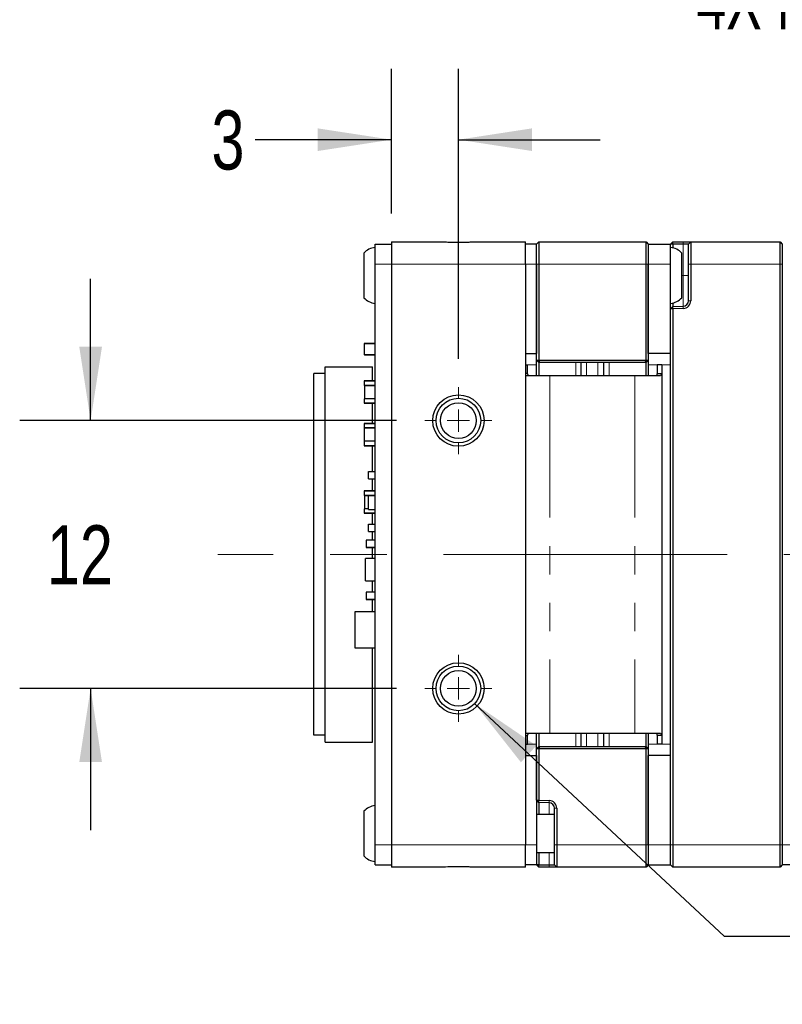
# Model space of a CAD drawing. Header units: millimetres. Extents: x 5 to 274, y 4 to 211.
# Tile 6 of 28: x 107 to 141, y 79 to 124. Entities that reach past the tile are written whole.
import ezdxf

# ---------------------------------------------------------------- set-up
doc = ezdxf.new("R2010")
doc.units = ezdxf.units.MM
doc.linetypes.add('CENTERX2', pattern=[20.32, 12.7, -2.54, 2.54, -2.54])
doc.linetypes.add('PHANTOM', pattern=[12.7, 6.35, -1.27, 1.27, -1.27, 1.27, -1.27])
doc.layers.add('DIMENSIONS', color=8, linetype='Continuous')
doc.styles.add('SLDTEXTSTYLE0', font='TXT', dxfattribs={"width": 0.75})
doc.styles.add('SLDTEXTSTYLE3', font='TXT', dxfattribs={"width": 0.675})
doc.dimstyles.new('SLDDIMSTYLE0', dxfattribs={"dimtxt": 2.645833, "dimasz": 3.302, "dimexe": 0, "dimexo": 0.0625, "dimgap": 0.661458, "dimtad": 0, "dimtih": 1, "dimtoh": 1, "dimdec": 0, "dimrnd": 1e-09, "dimzin": 12, "dimdsep": 46, "dimtxsty": 'SLDTEXTSTYLE0', "dimsah": 1, "dimcen": 0.09, "dimadec": 0, "dimazin": 3, "dimtfac": 1, "dimtdec": 0, "dimtmove": 0, "dimatfit": 0, "dimfxl": 0, "dimfrac": 2, "dimtolj": 1, "dimtzin": 12, "dimarcsym": 0})
doc.dimstyles.new('SLDDIMSTYLE1', dxfattribs={"dimtxt": 2.645833, "dimasz": 3.302, "dimexe": 0, "dimexo": 0.0625, "dimgap": 0.661458, "dimtad": 0, "dimtih": 1, "dimtoh": 1, "dimdec": 6, "dimrnd": 1e-09, "dimzin": 12, "dimdsep": 46, "dimtxsty": 'SLDTEXTSTYLE0', "dimsah": 1, "dimcen": 0, "dimadec": 0, "dimazin": 3, "dimtfac": 1, "dimtdec": 0, "dimtofl": 0, "dimtmove": 0, "dimatfit": 3, "dimfxl": 0, "dimfrac": 2, "dimtolj": 1, "dimtzin": 12, "dimarcsym": 0})

# ---------------------------------------------------------------- blocks, each defined once
blk = doc.blocks.new('_D')
at = {"layer": 'DIMENSIONS'}
for p, q in [((109.806, 105.616), (109.806, 111.966)), ((123.501, 105.616), (106.631, 105.616)), ((123.501, 93.616), (106.631, 93.616)), ((109.806, 93.616), (109.806, 87.266))]:
    blk.add_line(p, q, dxfattribs=at)
for points in [[(109.806, 105.616), (110.314, 108.918), (109.298, 108.918)], [(109.806, 93.616), (109.298, 90.314), (110.314, 90.314)]]:
    blk.add_solid(points, dxfattribs=at)
at = {"layer": 'DIMENSIONS', "insert": (107.851, 100.924), "char_height": 2.6458, "attachment_point": 1, "style": 'SLDTEXTSTYLE0'}
blk.add_mtext('12', dxfattribs=at)
blk = doc.blocks.new('SW_SYMBOL_HOLE_DEPTH')
at = {"layer": 'DIMENSIONS', "color": 0}
for p, q in [((0, 875), (800, 875)), ((400, 875), (400, 75)), ((100, 555), (400, 75)), ((700, 555), (400, 75))]:
    blk.add_line(p, q, dxfattribs=at)
blk = doc.blocks.new('_D_1')
at = {"layer": 'DIMENSIONS'}
for p, q in [((127.002, 92.933), (138.162, 82.518)), ((138.162, 82.518), (141.171, 82.518))]:
    blk.add_line(p, q, dxfattribs=at)
blk.add_solid([(127.002, 92.933), (129.069, 90.309), (129.763, 91.052)], dxfattribs=at)
at = {"layer": 'DIMENSIONS', "xscale": 0.003379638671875, "yscale": 0.003379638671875, "zscale": 0.003379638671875}
blk.add_blockref('SW_SYMBOL_HOLE_DEPTH', (159.907, 80.783), dxfattribs=at)
at = {"layer": 'DIMENSIONS', "attachment_point": 1}
for s, insert, char_height, style in [('4X M2 - 6H', (141.171, 83.827), 2.6458, 'SLDTEXTSTYLE3'), ('3', (164.683, 83.827), 2.646, 'SLDTEXTSTYLE0'), ('MIN', (167.613, 83.827), 2.6458, 'SLDTEXTSTYLE0')]:
    blk.add_mtext(s, dxfattribs=dict(at, insert=insert, char_height=char_height, style=style))
blk = doc.blocks.new('_D_2')
at = {"layer": 'DIMENSIONS'}
for p, q in [((123.271, 114.886), (123.271, 121.371)), ((126.271, 108.386), (126.271, 121.371)), ((123.271, 118.196), (117.172, 118.196)), ((126.271, 118.196), (132.621, 118.196))]:
    blk.add_line(p, q, dxfattribs=at)
for points in [[(123.271, 118.196), (119.969, 118.704), (119.969, 117.688)], [(126.271, 118.196), (129.573, 117.688), (129.573, 118.704)]]:
    blk.add_solid(points, dxfattribs=at)
at = {"layer": 'DIMENSIONS', "insert": (115.217, 119.505), "char_height": 2.646, "attachment_point": 1, "style": 'SLDTEXTSTYLE0'}
blk.add_mtext('3', dxfattribs=at)
blk = doc.blocks.new('SW_CENTERMARKSYMBOL_0')
at = {"color": 0, "linetype": 'Continuous', "lineweight": 18}
for p, q in [((0, 1), (0, 1.5)), ((0, 0), (0, 0.5)), ((-1, 0), (-1.5, 0)), ((0, 0), (-0.5, 0)), ((0, 0), (0, -0.5)), ((0, 0), (0.5, 0)), ((1, 0), (1.5, 0)), ((0, -1), (0, -1.5))]:
    blk.add_line(p, q, dxfattribs=at)
blk = doc.blocks.new('SW_CENTERMARKSYMBOL_1')
at = {"color": 0, "linetype": 'Continuous', "lineweight": 18}
for p, q in [((0, 1), (0, 1.5)), ((0, 0), (0, 0.5)), ((-1, 0), (-1.5, 0)), ((0, 0), (-0.5, 0)), ((0, 0), (0, -0.5)), ((0, 0), (0.5, 0)), ((1, 0), (1.5, 0)), ((0, -1), (0, -1.5))]:
    blk.add_line(p, q, dxfattribs=at)
blk = doc.blocks.new('_D_7')
at = {"layer": 'DIMENSIONS'}
for p, q in [((127.72, 126.604), (135.665, 124.475)), ((135.665, 124.475), (136.93, 124.475))]:
    blk.add_line(p, q, dxfattribs=at)
blk.add_solid([(127.72, 126.604), (130.778, 125.258), (131.041, 126.24)], dxfattribs=at)
at = {"layer": 'DIMENSIONS', "xscale": 0.003379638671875, "yscale": 0.003379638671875, "zscale": 0.003379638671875}
blk.add_blockref('SW_SYMBOL_HOLE_DEPTH', (155.667, 122.74), dxfattribs=at)
at = {"layer": 'DIMENSIONS', "attachment_point": 1}
for s, insert, char_height, style in [('4X M3 - 6H', (136.93, 125.784), 2.6458, 'SLDTEXTSTYLE3'), ('3', (160.442, 125.784), 2.646, 'SLDTEXTSTYLE0'), ('MIN', (163.372, 125.784), 2.6458, 'SLDTEXTSTYLE0')]:
    blk.add_mtext(s, dxfattribs=dict(at, insert=insert, char_height=char_height, style=style))

msp = doc.modelspace()

# ---------------------------------------------------------------- linework, layer by layer
at = {"color": 7, "linetype": 'Continuous', "lineweight": 25}
for p, q in [((122.5409541, 112.6157597), (122.5409541, 113.5157597)), ((122.5409541, 113.5157597), (123.2709541, 113.5157597)), ((123.2709541, 113.6157597), (123.2709541, 112.6157597)), ((123.2709541, 113.6157597), (125.5835677, 113.6157597)), ((126.9583404, 113.6157597), (129.2709541, 113.6157597)), ((129.2709541, 112.6157597), (129.2709541, 113.6157597)), ((129.7709541, 113.5157597), (129.2709541, 113.5157597)), ((129.7709541, 113.5157597), (129.8709541, 113.6157597)), ((129.7709541, 112.6157597), (129.7709541, 113.5157597)), ((129.8709541, 113.6157597), (129.8709541, 112.6157597)), ((129.8709541, 113.6157597), (134.6709541, 113.6157597)), ((134.6709541, 112.6157597), (134.6709541, 113.6157597)), ((134.6709541, 113.6157597), (134.7709541, 113.5157597)), ((134.7709541, 113.5157597), (134.7709541, 112.6157597)), ((134.7709541, 113.5157597), (135.7709541, 113.5157597)), ((135.7709541, 113.5157597), (135.8709541, 113.6157597)), ((135.8708932, 113.5157597), (135.7709541, 113.5157597)), ((135.7709541, 112.6157597), (135.7709541, 113.5157597)), ((135.8708932, 113.5157597), (135.8709541, 113.6157597)), ((135.8708932, 113.5157597), (135.8708932, 113.3507393)), ((136.329679, 113.5157597), (135.8708932, 113.5157597)), ((135.8709541, 113.6157597), (136.3331689, 113.6157597)), ((136.5709541, 113.5157597), (136.329679, 113.5157597)), ((136.3331689, 113.6157597), (136.6709541, 113.6157597)), ((136.6709541, 113.6157597), (136.5709541, 113.5157597)), ((136.5709541, 112.6157597), (136.5709541, 113.5157597)), ((136.6709541, 113.6157597), (136.6709541, 112.6157597)), ((136.6709541, 113.6157597), (140.6709541, 113.6157597)), ((140.6709541, 112.6157597), (140.6709541, 113.6157597)), ((140.6709541, 113.6157597), (140.7709541, 113.5157597)), ((140.7709541, 113.5157597), (140.7709541, 112.6157597)), ((122.0409541, 113.1157597), (122.0409541, 111.1157597)), ((136.2709541, 111.1157597), (136.2709541, 113.1157597)), ((122.5409541, 86.6157597), (122.5409541, 112.6157597)), ((123.2709541, 112.6157597), (123.2709541, 86.6157597)), ((129.2709541, 112.6157597), (129.2709541, 86.6157597)), ((129.7709541, 108.3157597), (129.7709541, 112.6157597)), ((129.7709541, 112.6157597), (129.7709541, 108.6157597)), ((129.8709541, 112.6157597), (129.8709541, 108.3157597)), ((134.6709541, 108.3157597), (134.6709541, 112.6157597)), ((134.7709541, 112.6157597), (134.7709541, 108.3157597)), ((134.7709541, 108.6157597), (134.7709541, 112.6157597)), ((135.7709541, 108.6157597), (135.7709541, 112.6157597)), ((136.5709541, 110.9851186), (136.5709541, 112.6157597)), ((136.6709541, 112.6157597), (136.6709541, 110.9851186)), ((140.6709541, 86.6157597), (140.6709541, 112.6157597)), ((140.7709541, 112.6157597), (140.7709541, 86.6157597)), ((135.8708932, 110.7192497), (135.7709541, 110.6120782)), ((135.8708932, 110.8807802), (135.8708932, 110.7192497)), ((135.8708932, 110.7192497), (136.329679, 110.7352709)), ((135.8709541, 110.6191909), (135.8708932, 110.7192497)), ((135.8709541, 110.6191909), (135.7709541, 110.6120782)), ((135.7709541, 86.6157597), (135.7709541, 110.6120782)), ((136.3331689, 110.6353318), (135.8709541, 110.6191909)), ((135.8709541, 110.6191909), (135.8709541, 86.6157597)), ((122.0514512, 109.0556462), (122.0514512, 108.5756462)), ((122.0614512, 109.0556462), (122.0514512, 109.0556462)), ((122.5409541, 109.0656462), (122.0614512, 109.0656462)), ((122.0614512, 109.0656462), (122.0614512, 109.0556462)), ((122.0614512, 108.5756462), (122.0514512, 108.5756462)), ((122.0614512, 108.5756462), (122.0614512, 108.5656462)), ((122.5409541, 108.5656462), (122.0614512, 108.5656462)), ((122.0614512, 108.5656462), (122.5409541, 108.5656462)), ((129.2709541, 108.6157597), (129.7709541, 108.6157597)), ((135.7709541, 108.6157597), (134.7709541, 108.6157597)), ((129.2709541, 108.1157597), (129.3709541, 108.1157597)), ((129.3709541, 107.717933), (129.3709541, 108.1157597)), ((129.7709541, 108.3157597), (129.8709541, 108.3157597)), ((129.8709541, 108.2157597), (129.7709541, 108.3157597)), ((129.7709541, 108.1157597), (129.7709541, 108.3157597)), ((129.7709541, 107.6157597), (129.7709541, 108.1157597)), ((129.9123754, 108.2157597), (129.8709541, 108.3157597)), ((129.8709541, 108.3157597), (134.6709541, 108.3157597)), ((129.9123754, 108.2157597), (129.8709541, 108.2157597)), ((129.8718345, 108.2157597), (129.8718345, 107.6157597)), ((134.6295327, 108.2157597), (129.9123754, 108.2157597)), ((131.7709541, 107.6157597), (131.7709541, 108.2157597)), ((132.7709541, 108.2157597), (132.7709541, 107.6157597)), ((134.6295327, 108.2157597), (134.6709541, 108.3157597)), ((134.6709541, 108.2157597), (134.6295327, 108.2157597)), ((134.6700737, 107.6157597), (134.6700737, 108.2157597)), ((134.6709541, 108.3157597), (134.7709541, 108.3157597)), ((134.6709541, 108.2157597), (134.7709541, 108.3157597)), ((134.7709541, 108.3157597), (134.7709541, 108.1157597)), ((134.7709541, 108.1157597), (134.7709541, 107.6157597)), ((135.3709541, 108.1157597), (135.1709541, 108.1157597)), ((135.1709541, 108.1157597), (135.1709541, 107.717933)), ((135.3709541, 108.1157597), (135.3709541, 107.717933)), ((120.3059541, 107.7157597), (119.8059541, 107.7157597)), ((119.8059541, 91.5157597), (119.8059541, 107.7157597)), ((120.3059541, 91.2157597), (120.3059541, 108.0157597)), ((120.3059541, 108.0157597), (122.4259541, 108.0157597)), ((122.4259541, 107.3926802), (122.4259541, 108.0157597)), ((129.3709541, 107.717933), (129.2709541, 107.717933)), ((130.3709541, 107.6157597), (129.2709541, 107.6157597)), ((129.4086218, 107.6157597), (129.3709541, 107.717933)), ((134.1709541, 107.6157597), (130.3709541, 107.6157597)), ((135.3257529, 107.6157597), (134.1709541, 107.6157597)), ((135.1709541, 107.717933), (135.1332864, 107.6157597)), ((135.1709541, 107.717933), (135.3709541, 107.717933)), ((135.3709541, 107.717933), (135.3257529, 107.6157597)), ((135.3709541, 107.717933), (135.3709541, 91.5135865)), ((122.0514512, 107.3826802), (122.0514512, 107.1926802)), ((122.0514512, 107.1926802), (122.0614512, 107.1926802)), ((122.0614512, 107.1926802), (122.0514512, 107.1926802)), ((122.0514512, 107.1926802), (122.0514512, 107.1926802)), ((122.0614512, 107.3926802), (122.0614512, 107.3826802)), ((122.5409541, 107.3926802), (122.0614512, 107.3926802)), ((122.0614512, 107.1926802), (122.5409541, 107.1926802)), ((122.0614512, 107.1926802), (122.0614512, 107.1926802)), ((122.5409541, 107.1926802), (122.0614512, 107.1926802)), ((122.0614512, 107.1926802), (122.0614512, 106.5926802)), ((122.0514512, 106.5926802), (122.0514512, 106.4026802)), ((122.0614512, 106.5926802), (122.0514512, 106.5926802)), ((122.5409541, 106.5926802), (122.0614512, 106.5926802)), ((122.0614512, 106.3926802), (122.0614512, 106.4026802)), ((122.0614512, 106.3926802), (122.5409541, 106.3926802)), ((122.5409541, 106.3926802), (122.0614512, 106.3926802)), ((122.4259541, 105.4854384), (122.4259541, 106.3926802)), ((122.0514512, 105.4754384), (122.0514512, 105.2854384)), ((122.5409541, 105.4854384), (122.0614512, 105.4854384)), ((122.0614512, 105.4854384), (122.0614512, 105.4754384)), ((122.0514512, 105.2854384), (122.0614512, 105.2854384)), ((122.0614512, 105.2854384), (122.0514512, 105.2854384)), ((122.0514512, 105.2854384), (122.0514512, 105.2854384)), ((122.0614512, 105.2854384), (122.5409541, 105.2854384)), ((122.0614512, 105.2854384), (122.0614512, 105.2854384)), ((122.5409541, 105.2854384), (122.0614512, 105.2854384)), ((122.0614512, 104.6854384), (122.0614512, 105.2854384)), ((122.0514512, 104.6854384), (122.0514512, 104.4954384)), ((122.0614512, 104.6854384), (122.0514512, 104.6854384)), ((122.5409541, 104.6854384), (122.0614512, 104.6854384)), ((122.0614512, 104.4954384), (122.0614512, 104.4854384)), ((122.0614512, 104.4854384), (122.5409541, 104.4854384)), ((122.5409541, 104.4854384), (122.0614512, 104.4854384)), ((122.4259541, 103.3278565), (122.4259541, 104.4854384)), ((122.2414512, 103.3278565), (122.5409541, 103.3278565)), ((122.2414512, 102.9988706), (122.2414512, 103.3278565)), ((122.2414512, 102.9988706), (122.5409541, 102.9988706)), ((122.2414512, 102.9988706), (122.5409541, 102.9988706)), ((122.2414512, 102.9988706), (122.2414512, 102.9988706)), ((122.4259541, 102.4632826), (122.4259541, 102.9988706)), ((122.0514512, 102.4532826), (122.0514512, 102.2632826)), ((122.0614512, 102.4632826), (122.0614512, 102.4532826)), ((122.5409541, 102.4632826), (122.0614512, 102.4632826)), ((122.0514512, 102.2632826), (122.0614512, 102.2632826)), ((122.0614512, 102.2632826), (122.0514512, 102.2632826)), ((122.0514512, 102.2632826), (122.0514512, 102.2632826)), ((122.0614512, 102.2632826), (122.5409541, 102.2632826)), ((122.0614512, 102.2632826), (122.0614512, 102.2632826)), ((122.5409541, 102.2632826), (122.0614512, 102.2632826)), ((122.0614512, 102.2632826), (122.0614512, 101.6632826)), ((122.2414512, 101.626268), (122.2414512, 102.2552533)), ((122.2414512, 102.2552533), (122.5409541, 102.2552533)), ((122.0514512, 101.6632826), (122.0514512, 101.4732826)), ((122.0614512, 101.6632826), (122.0514512, 101.6632826)), ((122.2414512, 101.6632826), (122.0614512, 101.6632826)), ((122.0614512, 101.4632826), (122.0614512, 101.4732826)), ((122.0614512, 101.4632826), (122.5409541, 101.4632826)), ((122.5409541, 101.4632826), (122.0614512, 101.4632826)), ((122.2414512, 101.626268), (122.5409541, 101.626268)), ((122.4259541, 100.9778503), (122.4259541, 101.4632826)), ((122.2414512, 100.6488645), (122.2414512, 100.9778503)), ((122.2414512, 100.9778503), (122.5409541, 100.9778503)), ((122.2414512, 100.6488645), (122.5409541, 100.6488645)), ((122.2414512, 100.6488645), (122.5409541, 100.6488645)), ((122.2414512, 100.6488645), (122.2414512, 100.6488645)), ((122.4259541, 100.2528519), (122.4259541, 100.6488645)), ((122.1414514, 100.2528519), (122.1414514, 99.923866)), ((122.5409541, 100.2528519), (122.1414514, 100.2528519)), ((122.5409541, 99.923866), (122.1414514, 99.923866)), ((122.1414514, 99.923866), (122.5409541, 99.923866)), ((122.1414514, 99.923866), (122.1414514, 99.923866)), ((122.4259541, 99.4383564), (122.4259541, 99.923866)), ((122.5409541, 99.4383564), (122.1114515, 99.4383564)), ((122.1114515, 98.4383584), (122.1114515, 99.4383564)), ((122.1114515, 98.4383584), (122.5409541, 98.4383584)), ((122.1114515, 98.4383584), (122.1114515, 98.4383584)), ((122.1114515, 98.4383584), (122.5409541, 98.4383584)), ((122.4259541, 97.9278549), (122.4259541, 98.4383584)), ((122.1414514, 97.9278549), (122.1414514, 97.598869)), ((122.5409541, 97.9278549), (122.1414514, 97.9278549)), ((122.5409541, 97.598869), (122.1414514, 97.598869)), ((122.1414514, 97.598869), (122.5409541, 97.598869)), ((122.1414514, 97.598869), (122.1414514, 97.598869)), ((122.4259541, 97.0401269), (122.4259541, 97.598869)), ((122.5409541, 97.0401269), (121.6414499, 97.0401269)), ((121.6414499, 97.0401269), (121.6414499, 95.4410648)), ((121.6414499, 95.4410648), (121.6414499, 95.4410648)), ((121.6414499, 95.4410648), (122.5409541, 95.4410648)), ((121.6414499, 95.4410648), (122.5409541, 95.4410648)), ((122.4259541, 91.2157597), (122.4259541, 95.4410648)), ((120.3059541, 91.5157597), (119.8059541, 91.5157597)), ((129.2709541, 91.6157597), (130.3709541, 91.6157597)), ((129.2709541, 91.5135865), (129.3709541, 91.5135865)), ((129.3709541, 91.5135865), (129.4086218, 91.6157597)), ((129.3709541, 91.1157597), (129.3709541, 91.5135865)), ((129.7709541, 91.1157597), (129.7709541, 91.6157597)), ((129.8718345, 91.6157597), (129.8718345, 91.0157597)), ((130.3709541, 91.6157597), (134.1709541, 91.6157597)), ((131.7709541, 91.0157597), (131.7709541, 91.6157597)), ((132.7709541, 91.6157597), (132.7709541, 91.0157597)), ((134.1709541, 91.6157597), (135.3257529, 91.6157597)), ((134.6700737, 91.0157597), (134.6700737, 91.6157597)), ((134.7709541, 91.6157597), (134.7709541, 91.1157597)), ((135.1332864, 91.6157597), (135.1709541, 91.5135865)), ((135.3709541, 91.5135865), (135.1709541, 91.5135865)), ((135.1709541, 91.5135865), (135.1709541, 91.1157597)), ((135.3257529, 91.6157597), (135.3709541, 91.5135865)), ((135.3709541, 91.5135865), (135.3709541, 91.1157597)), ((120.3059541, 91.2157597), (122.4259541, 91.2157597)), ((129.2709541, 91.1157597), (129.3709541, 91.1157597)), ((129.7709541, 90.9157597), (129.7709541, 91.1157597)), ((129.7709541, 90.9157597), (129.8709541, 91.0157597)), ((129.7709541, 88.6194413), (129.7709541, 90.9157597)), ((129.8709541, 90.9157597), (129.7709541, 90.9157597)), ((129.8709541, 90.9157597), (129.9123754, 91.0157597)), ((129.8709541, 91.0157597), (129.9123754, 91.0157597)), ((129.8709541, 90.9157597), (129.8709541, 88.6123286)), ((134.6709541, 90.9157597), (129.8709541, 90.9157597)), ((129.9123754, 91.0157597), (134.6295327, 91.0157597)), ((134.6709541, 90.9157597), (134.6295327, 91.0157597)), ((134.6295327, 91.0157597), (134.6709541, 91.0157597)), ((134.7709541, 90.9157597), (134.6709541, 91.0157597)), ((134.6709541, 86.6157597), (134.6709541, 90.9157597)), ((134.7709541, 90.9157597), (134.6709541, 90.9157597)), ((134.7709541, 91.1157597), (134.7709541, 90.9157597)), ((134.7709541, 90.9157597), (134.7709541, 86.6157597)), ((135.3709541, 91.1157597), (135.1709541, 91.1157597)), ((129.2709541, 90.6157597), (129.7709541, 90.6157597)), ((129.7709541, 90.6157597), (129.7709541, 86.6157597)), ((135.7709541, 90.6157597), (134.7709541, 90.6157597)), ((134.7709541, 86.6157597), (134.7709541, 90.6157597)), ((135.7709541, 86.6157597), (135.7709541, 90.6157597)), ((129.7709541, 88.6194413), (129.8709541, 88.6123286)), ((129.8708932, 88.5122698), (129.7709541, 88.6194413)), ((129.8708932, 88.5122698), (129.8709541, 88.6123286)), ((130.329679, 88.4962486), (129.8708932, 88.5122698)), ((129.8708932, 88.5122698), (129.8708932, 87.9657597)), ((129.8709541, 88.6123286), (130.3331689, 88.5961877)), ((130.5709541, 86.6157597), (130.5709541, 88.2464009)), ((130.6709541, 88.2464009), (130.6709541, 86.6157597)), ((122.0409541, 88.1157597), (122.0409541, 88.0163237)), ((122.0409541, 88.0163237), (122.0409541, 86.1157597)), ((130.5709541, 87.9657597), (129.7709541, 87.9657597)), ((122.5409541, 85.7157597), (122.5409541, 86.6157597)), ((123.2709541, 86.6157597), (123.2709541, 85.6157597)), ((129.2709541, 85.6157597), (129.2709541, 86.6157597)), ((129.7709541, 86.6157597), (129.7709541, 85.7157597)), ((130.5709541, 85.7157597), (130.5709541, 86.6157597)), ((130.6709541, 86.6157597), (130.6709541, 85.6157597)), ((134.6709541, 85.6157597), (134.6709541, 86.6157597)), ((134.7709541, 86.6157597), (134.7709541, 85.7157597)), ((135.7709541, 85.7157597), (135.7709541, 86.6157597)), ((135.8709541, 86.6157597), (135.8709541, 85.6157597)), ((140.6709541, 85.6157597), (140.6709541, 86.6157597)), ((140.7709541, 86.6157597), (140.7709541, 85.7157597)), ((129.7709541, 86.2657597), (130.5709541, 86.2657597)), ((129.8708932, 86.2657597), (129.8708932, 85.7157597)), ((122.5409541, 85.7157597), (123.2709541, 85.7157597)), ((125.5835677, 85.6157597), (123.2709541, 85.6157597)), ((129.2709541, 85.6157597), (126.9583404, 85.6157597)), ((129.7709541, 85.7157597), (129.2709541, 85.7157597)), ((129.8708932, 85.7157597), (129.7709541, 85.7157597)), ((129.8709541, 85.6157597), (129.7709541, 85.7157597)), ((129.8708932, 85.7157597), (130.329679, 85.7157597)), ((129.8709541, 85.6157597), (129.8708932, 85.7157597)), ((130.3331689, 85.6157597), (129.8709541, 85.6157597)), ((130.329679, 85.7157597), (130.5709541, 85.7157597)), ((130.6709541, 85.6157597), (130.3331689, 85.6157597)), ((130.6709541, 85.6157597), (130.5709541, 85.7157597)), ((134.6709541, 85.6157597), (130.6709541, 85.6157597)), ((134.7709541, 85.7157597), (134.6709541, 85.6157597)), ((134.7709541, 85.7157597), (135.7709541, 85.7157597)), ((135.8709541, 85.6157597), (135.7709541, 85.7157597)), ((140.6709541, 85.6157597), (135.8709541, 85.6157597)), ((140.7709541, 85.7157597), (140.6709541, 85.6157597)), ((141.7709541, 85.7157597), (140.7709541, 85.7157597))]:
    msp.add_line(p, q, dxfattribs=at)
at = {"color": 8, "linetype": 'PHANTOM', "lineweight": 18}
for p, q in [((136.329679, 113.5157597), (136.3331689, 113.6157597)), ((136.329679, 112.1157597), (136.329679, 113.5157597)), ((122.5409541, 112.6157597), (123.2709541, 112.6157597)), ((129.2709541, 112.6157597), (123.2709541, 112.6157597)), ((129.7709541, 112.6157597), (129.2709541, 112.6157597)), ((129.7709541, 112.6157597), (129.8709541, 112.6157597)), ((134.6709541, 112.6157597), (129.8709541, 112.6157597)), ((134.6709541, 112.6157597), (134.7709541, 112.6157597)), ((134.7709541, 112.6157597), (135.7709541, 112.6157597)), ((136.6709541, 112.6157597), (136.5709541, 112.6157597)), ((140.6709541, 112.6157597), (136.6709541, 112.6157597)), ((140.7709541, 112.6157597), (140.6709541, 112.6157597)), ((136.329679, 112.1157597), (136.2709541, 112.1157597)), ((136.329679, 110.7352709), (136.329679, 112.1157597)), ((136.329679, 112.1157597), (136.5709541, 112.1157597)), ((136.3331689, 110.6353318), (136.329679, 110.7352709)), ((136.6709541, 110.9851186), (136.5709541, 110.9851186)), ((122.0614512, 108.5756462), (122.0614512, 109.0556462)), ((122.0614512, 109.0556462), (122.5409541, 109.0556462)), ((122.5409541, 108.5756462), (122.0614512, 108.5756462)), ((129.2709541, 108.1157597), (129.7709541, 108.1157597)), ((131.5231357, 107.6157597), (131.5231357, 108.2157597)), ((132.0122292, 108.2157597), (132.0122292, 107.6157597)), ((132.5122292, 107.6157597), (132.5122292, 108.2157597)), ((133.0187725, 108.2157597), (133.0187725, 107.6157597)), ((135.7709541, 108.1157597), (134.7709541, 108.1157597)), ((130.3709541, 107.6157597), (130.3709541, 91.6157597)), ((134.1709541, 107.6157597), (134.1709541, 91.6157597)), ((122.0614512, 107.3826802), (122.0514512, 107.3826802)), ((122.0614512, 107.3826802), (122.0614512, 107.1926802)), ((122.5409541, 107.3826802), (122.0614512, 107.3826802)), ((122.0514512, 106.4026802), (122.0614512, 106.4026802)), ((122.0614512, 106.4026802), (122.0614512, 106.5926802)), ((122.0614512, 106.4026802), (122.5409541, 106.4026802)), ((122.0614512, 105.4754384), (122.0514512, 105.4754384)), ((122.0614512, 105.2854384), (122.0614512, 105.4754384)), ((122.0614512, 105.4754384), (122.5409541, 105.4754384)), ((122.0614512, 104.4954384), (122.0614512, 104.6854384)), ((122.0514512, 104.4954384), (122.0614512, 104.4954384)), ((122.5409541, 104.4954384), (122.0614512, 104.4954384)), ((122.0614512, 102.4532826), (122.0514512, 102.4532826)), ((122.0614512, 102.4532826), (122.0614512, 102.2632826)), ((122.5409541, 102.4532826), (122.0614512, 102.4532826)), ((122.0514512, 101.4732826), (122.0614512, 101.4732826)), ((122.0614512, 101.4732826), (122.0614512, 101.6632826)), ((122.0614512, 101.4732826), (122.5409541, 101.4732826)), ((131.5231357, 91.0157597), (131.5231357, 91.6157597)), ((132.0122292, 91.6157597), (132.0122292, 91.0157597)), ((132.5122292, 91.0157597), (132.5122292, 91.6157597)), ((133.0187725, 91.6157597), (133.0187725, 91.0157597)), ((129.2709541, 91.1157597), (129.7709541, 91.1157597)), ((135.7709541, 91.1157597), (134.7709541, 91.1157597)), ((130.329679, 88.4962486), (130.3331689, 88.5961877)), ((130.329679, 87.9657597), (130.329679, 88.4962486)), ((130.6709541, 88.2464009), (130.5709541, 88.2464009)), ((122.5409541, 86.6157597), (123.2709541, 86.6157597)), ((123.2709541, 86.6157597), (129.2709541, 86.6157597)), ((129.7709541, 86.6157597), (129.2709541, 86.6157597)), ((130.6709541, 86.6157597), (130.5709541, 86.6157597)), ((130.6709541, 86.6157597), (134.6709541, 86.6157597)), ((134.6709541, 86.6157597), (134.7709541, 86.6157597)), ((134.7709541, 86.6157597), (135.7709541, 86.6157597)), ((135.8709541, 86.6157597), (135.7709541, 86.6157597)), ((135.8709541, 86.6157597), (140.6709541, 86.6157597)), ((140.7709541, 86.6157597), (140.6709541, 86.6157597)), ((141.7709541, 86.6157597), (140.7709541, 86.6157597)), ((130.329679, 85.7157597), (130.329679, 86.2657597)), ((130.3331689, 85.6157597), (130.329679, 85.7157597))]:
    msp.add_line(p, q, dxfattribs=at)
at = {"color": 7, "linetype": 'CENTERX2', "lineweight": 18}
msp.add_line((158.6250129, 99.6157597), (115.5033993, 99.6157597), dxfattribs=at)
at = {"color": 7, "linetype": 'Continuous', "lineweight": 25}
for centre, radius in [((126.2709541, 105.6157597), 1.15), ((126.2709541, 105.6157597), 1), ((126.2709541, 105.6157597), 0.8), ((126.2709541, 93.6157597), 1.15), ((126.2709541, 93.6157597), 1), ((126.2709541, 93.6157597), 0.8)]:
    msp.add_circle(centre, radius, dxfattribs=at)
for centre, radius, start, end in [((122.6022016, 112.6182648), 0.75, 94.68417983, 138.44592252), ((135.7097066, 112.6182648), 0.75, 41.55407748, 85.31582017), ((122.6022016, 111.6132547), 0.75, 221.55407748, 265.31582017), ((135.7097066, 111.6132547), 0.75, 274.68417983, 318.44592252), ((136.3209541, 110.9851186), 0.25, 272, 0), ((136.3209541, 110.9851186), 0.35, 272, 0), ((122.0614512, 109.0556462), 0.01, 90, 180), ((122.0614512, 108.5756462), 0.01, 180, 270), ((122.0614512, 108.5756462), 0.01, 180, 270), ((122.0614512, 107.3826802), 0.01, 90, 180), ((122.0614512, 106.4026802), 0.01, 180, 270), ((122.0614512, 106.4026802), 0.01, 180, 270), ((122.0614512, 105.4754384), 0.01, 90, 180), ((122.0614512, 104.4954384), 0.01, 180, 270), ((122.0614512, 104.4954384), 0.01, 180, 270), ((122.0614512, 102.4532826), 0.01, 90, 180), ((122.0614512, 101.4732826), 0.01, 180, 270), ((122.0614512, 101.4732826), 0.01, 180, 270), ((122.6022016, 87.6182648), 0.75, 94.68417983, 138.44592252), ((130.3209541, 88.2464009), 0.25, 0, 88), ((130.3209541, 88.2464009), 0.35, 0, 88), ((122.6022016, 86.6132547), 0.75, 221.55407748, 265.31582017)]:
    msp.add_arc(centre, radius, start, end, dxfattribs=at)
for points, knots in [([(125.5835677, 113.6157597), (125.6536215, 113.6149492), (125.7953508, 113.6133093), (126.0284521, 113.6073506), (126.2750257, 113.6050918), (126.5183587, 113.6074627), (126.7496213, 113.6133541), (126.888315, 113.6149526), (126.9583404, 113.6157597)], [0, 0, 0, 0, 0.1598563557, 0.32341338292, 0.501720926, 0.68349884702, 0.84020103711, 1, 1, 1, 1]), ([(126.9583404, 85.6157597), (126.8882566, 85.6165578), (126.7464665, 85.6181723), (126.4299604, 85.6265507), (126.0270355, 85.624597), (125.7248937, 85.6185761), (125.5835677, 85.6157597)], [0, 0, 0, 0, 0.1601237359, 0.3239543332, 0.6837814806, 1, 1, 1, 1])]:
    msp.add_open_spline(points, degree=3, knots=knots, dxfattribs=at)

# ---------------------------------------------------------------- block references
at = {"color": 7, "linetype": 'Continuous', "lineweight": 0}
for name, p in [('SW_CENTERMARKSYMBOL_0', (126.2709541, 105.6157597)), ('SW_CENTERMARKSYMBOL_1', (126.2709541, 93.6157597))]:
    msp.add_blockref(name, p, dxfattribs=at)

# ---------------------------------------------------------------- dimensions: what is measured, and where the dimension line sits
at = {"layer": 'DIMENSIONS'}
for p1, p2, text, picture, middle in [((124.8220653, 127.380244), (127.7198428, 126.6037868), '4X M3 - 6H {\\fGDT;x} 3\\P', '_D_7', (153.4697081, 124.474862)), ((125.5398685, 94.2980455), (127.0020396, 92.933474), '4X M2 - 6H {\\fGDT;x} 3\\P', '_D_1', (157.7104651, 82.5180768))]:
    dim = msp.add_diameter_dim_2p(p1=p1, p2=p2, text=text, dimstyle='SLDDIMSTYLE1', override={"dimpost": '<>'}, dxfattribs=at)
    dim.commit()
    dim.dimension.update_dxf_attribs({"geometry": picture, "text_midpoint": middle, "dimtype": 163})
dim = msp.add_linear_dim(base=(126.2709541, 118.1960839), p1=(123.2709541, 113.6157597), p2=(126.2709541, 107.1157597), dimstyle='SLDDIMSTYLE0', dxfattribs=at)
dim.commit()
dim.dimension.update_dxf_attribs({"geometry": '_D_2', "text_midpoint": (116.194757, 118.1960839), "dimtype": 160})
dim = msp.add_linear_dim(base=(109.8059541, 93.6157597), p1=(124.7709541, 105.6157597), p2=(124.7709541, 93.6157597), angle=90, dimstyle='SLDDIMSTYLE0', dxfattribs=at)
dim.commit()
dim.dimension.update_dxf_attribs({"geometry": '_D', "text_midpoint": (109.8059541, 99.6157597), "dimtype": 160})

doc.saveas('drawing.dxf')
